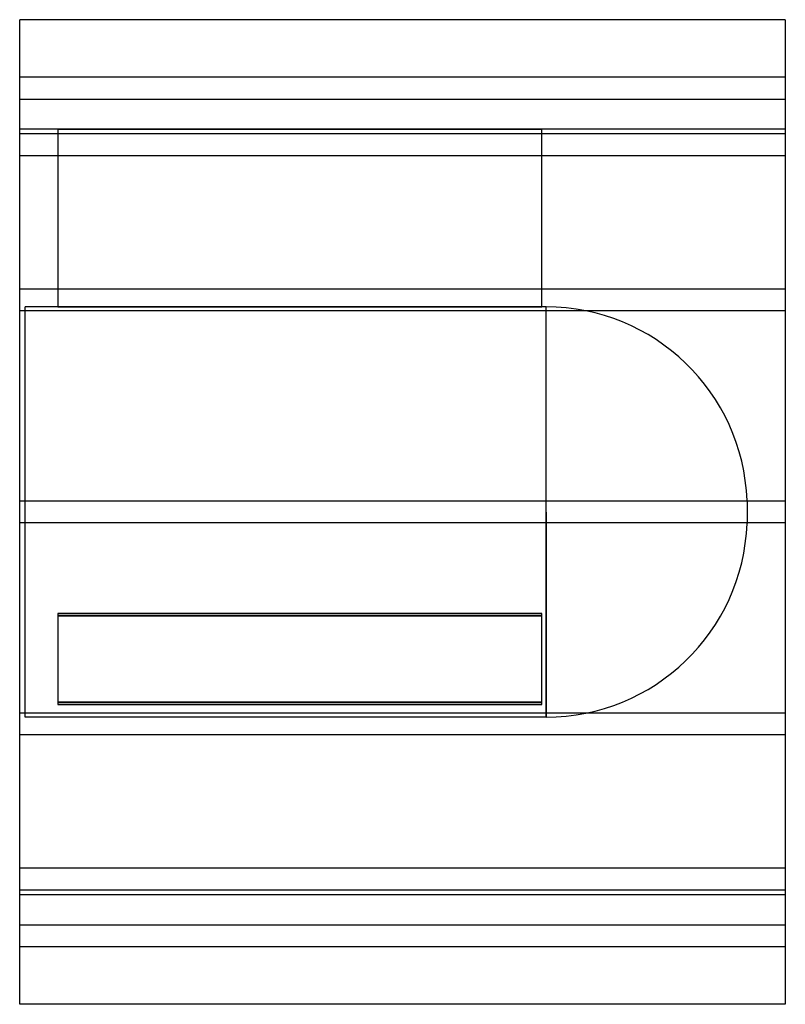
# Model space of a CAD drawing. Header units: millimetres. Extents: x -280 to 280, y -360 to 360.
import ezdxf

# ---------------------------------------------------------------- set-up
doc = ezdxf.new("R2010")
doc.units = ezdxf.units.MM
doc.layers.add('HIDDEN', color=7, linetype='Continuous')
doc.layers.add('THICK', color=7, linetype='Continuous')

msp = doc.modelspace()

# ---------------------------------------------------------------- linework, layer by layer
at = {"layer": 'HIDDEN'}
for p, q in [((280, 318), (-280, 318)), ((-280, 302), (280, 302)), ((-252, 280), (-280, 280)), ((280, 276.47), (-280, 276.47)), ((280, 276.47), (-280, 276.47)), ((-252, 280), (-252, 150)), ((-252, 280), (102, 280)), ((-252, 280), (-252, 280)), ((102, 280), (-252, 280)), ((102, 150), (102, 280)), ((102, 280), (102, 280)), ((280, 280), (102, 280)), ((280, 260.47), (-280, 260.47)), ((280, 260.47), (-280, 260.47)), ((280, 163), (-280, 163)), ((280, 163), (-280, 163)), ((280, 147), (-280, 147)), ((280, 147), (-280, 147)), ((-276, 0), (-276, 150)), ((-252, 150), (-276, 150)), ((102, 150), (-252, 150)), ((-252, 150), (102, 150)), ((105.1, 150), (102, 150)), ((105.1, 0), (105.1, 150)), ((280, 8), (-280, 8)), ((280, 8), (-280, 8)), ((252, 8.42), (252, 0)), ((105.1, 0), (105.1, -150)), ((-276, -150), (-276, 0)), ((105.1, -150), (105.1, 0)), ((252, 0), (252, -8.42)), ((280, -8), (-280, -8)), ((280, -8), (-280, -8)), ((-252, -74.13), (102, -74.13)), ((102, -74.13), (-252, -74.13)), ((-252, -74.13), (-252, -139.13)), ((102, -75.86), (-252, -75.86)), ((-252, -75.86), (102, -75.86)), ((102, -139.13), (102, -74.13)), ((102, -139.13), (-252, -139.13)), ((-252, -139.13), (-252, -140.87)), ((-252, -139.13), (102, -139.13)), ((-252, -140.87), (102, -140.87)), ((102, -140.87), (-252, -140.87)), ((102, -140.87), (102, -139.13)), ((280, -147), (-280, -147)), ((280, -147), (-280, -147)), ((105.1, -150), (-276, -150)), ((280, -163), (-280, -163)), ((280, -163), (-280, -163)), ((280, -260.47), (-280, -260.47)), ((280, -260.47), (-280, -260.47)), ((280, -276.47), (-280, -276.47)), ((280, -276.47), (-280, -276.47)), ((280, -280), (-280, -280)), ((-280, -302), (280, -302)), ((280, -318), (-280, -318))]:
    msp.add_line(p, q, dxfattribs=at)
for centre, start, end in [((105.1, 3), 2.11353, 89.99998), ((105.1, -3), 270.00002, 357.88647)]:
    msp.add_arc(centre, 147, start, end, dxfattribs=at)
at = {"layer": 'THICK'}
for p, q in [((-280, 0), (-280, 360)), ((280, 360), (-280, 360)), ((280, 360), (280, 0)), ((280, 0), (280, -360)), ((-280, -360), (-280, 0)), ((280, -360), (-280, -360))]:
    msp.add_line(p, q, dxfattribs=at)

doc.saveas('drawing.dxf')
